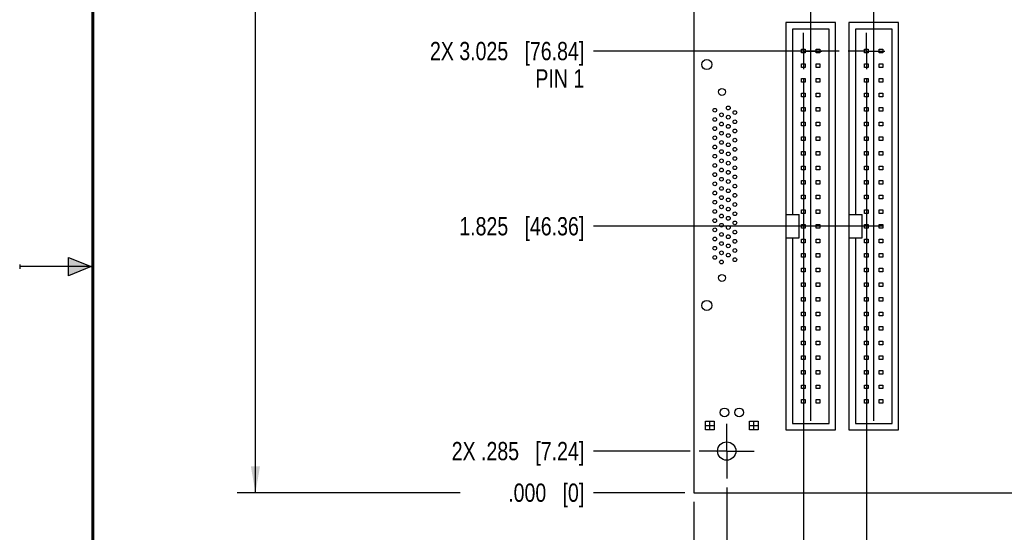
# Model space of a CAD drawing. Header units: inches. Extents: x 0 to 22, y 0 to 17.
# Tile 2 of 13: x 0 to 6.7, y 6.7 to 10.2. Entities that reach past the tile are written whole.
import ezdxf

# ---------------------------------------------------------------- set-up
doc = ezdxf.new("R2010")
doc.units = ezdxf.units.IN
doc.header["$LTSCALE"] = 1.21
doc.header["$MEASUREMENT"] = 0
doc.linetypes.add('CENTER', pattern=[0.6, 0.375, -0.075, 0.075, -0.075])
doc.layers.get('0').update_dxf_attribs({"linetype": 'CONTINUOUS'})
for name, color, linetype in [('02___PRT_ALL_AXES', 7, 'CONTINUOUS'), ('03___PRT_ALL_CURVES', 7, 'CONTINUOUS'), ('DEFAULT_1', 7, 'CENTER'), ('DIMENSIONS', 7, 'CONTINUOUS')]:
    doc.layers.add(name, color=color, linetype=linetype)
doc.styles.get("Standard").update_dxf_attribs({"font": 'txt', "width": 0.8})
doc.dimstyles.new('DIMSTYLE_1', dxfattribs={"dimtxt": 0.125, "dimasz": 0.18, "dimexe": 0.125, "dimexo": 0.0625, "dimgap": 0.0625, "dimtad": 0, "dimtih": 1, "dimtoh": 1, "dimdec": 3, "dimzin": 4, "dimdsep": 46, "dimtxsty": 'STANDARD', "dimblk": '_FILLED', "dimblk1": '_FILLED', "dimblk2": '_FILLED', "dimcen": 0.09, "dimadec": 0, "dimazin": 0, "dimtp": 0.001, "dimtm": 0.001, "dimtfac": 1, "dimtdec": 3, "dimtofl": 0, "dimtmove": 0, "dimatfit": 3, "dimldrblk": '_FILLED', "dimfxl": 1, "dimtolj": 1, "dimtzin": 4, "dimarcsym": 0})
doc.dimstyles.new('DIMSTYLE_2', dxfattribs={"dimtxt": 0.125, "dimasz": 0.18, "dimexe": 0.125, "dimexo": 0.0625, "dimgap": 0.03125, "dimtad": 0, "dimtih": 1, "dimtoh": 1, "dimdec": 3, "dimzin": 4, "dimdsep": 46, "dimtxsty": 'STANDARD', "dimblk": '_FILLED', "dimblk1": '_FILLED', "dimblk2": '_FILLED', "dimcen": 0.09, "dimadec": 0, "dimazin": 0, "dimtp": 0.001, "dimtm": 0.001, "dimtfac": 1, "dimtdec": 3, "dimtofl": 0, "dimtmove": 0, "dimatfit": 3, "dimldrblk": '_FILLED', "dimfxl": 1, "dimtolj": 1, "dimtzin": 4, "dimarcsym": 0})

# ---------------------------------------------------------------- blocks, each defined once
blk = doc.blocks.new('*D11')
at = {"layer": 'DIMENSIONS', "color": 2, "linetype": 'CONTINUOUS'}
blk.add_line((4.5882, 7.2366), (3.9257, 7.2366), dxfattribs=at)
at = {"layer": 'DIMENSIONS', "color": 2, "linetype": 'CONTINUOUS', "insert": (3.8632, 7.2991), "char_height": 0.125, "width": 1.425, "attachment_point": 3, "line_spacing_factor": 0.9}
blk.add_mtext('2X .285{\\Ftxt.shx;\\W1.000000;\\H0.125000; }[7.24]', dxfattribs=at)
blk = doc.blocks.new('_FILLED')
at = {"color": 0, "linetype": 'BYBLOCK'}
blk.add_solid([(0, 0), (-1, 0.174), (-1, -0.174)], dxfattribs=at)
blk = doc.blocks.new('*D12')
at = {"layer": 'DIMENSIONS', "color": 2, "linetype": 'CONTINUOUS'}
blk.add_line((4.5507, 6.9516), (3.9257, 6.9516), dxfattribs=at)
at = {"layer": 'DIMENSIONS', "color": 2, "linetype": 'CONTINUOUS', "insert": (3.8632, 7.0141), "char_height": 0.125, "width": 0.825, "attachment_point": 3, "line_spacing_factor": 0.9}
blk.add_mtext('.000{\\Ftxt.shx;\\W1.000000;\\H0.125000; }[0]', dxfattribs=at)
blk = doc.blocks.new('*D13')
at = {"layer": 'DIMENSIONS', "color": 2, "linetype": 'CONTINUOUS'}
blk.add_line((4.5882, 13.0666), (3.9257, 13.0666), dxfattribs=at)
at = {"layer": 'DIMENSIONS', "color": 2, "linetype": 'CONTINUOUS', "insert": (3.8632, 13.1291), "char_height": 0.125, "width": 1.725, "attachment_point": 3, "line_spacing_factor": 0.9}
blk.add_mtext('2X 6.115{\\Ftxt.shx;\\W1.000000;\\H0.125000; }[155.32]', dxfattribs=at)
blk = doc.blocks.new('*D14')
at = {"layer": 'DIMENSIONS', "color": 2, "linetype": 'CONTINUOUS'}
blk.add_line((4.5507, 13.3516), (3.9257, 13.3516), dxfattribs=at)
at = {"layer": 'DIMENSIONS', "color": 2, "linetype": 'CONTINUOUS', "insert": (3.8632, 13.4141), "char_height": 0.125, "width": 1.425, "attachment_point": 3, "line_spacing_factor": 0.9}
blk.add_mtext('6.400{\\Ftxt.shx;\\W1.000000;\\H0.125000; }[162.56]', dxfattribs=at)
blk = doc.blocks.new('*D15')
at = {"layer": 'DIMENSIONS', "color": 2, "linetype": 'CONTINUOUS'}
blk.add_line((5.1232, 12.4116), (3.9257, 12.4116), dxfattribs=at)
at = {"layer": 'DIMENSIONS', "color": 2, "linetype": 'CONTINUOUS', "insert": (3.8632, 12.4741), "char_height": 0.125, "width": 1.425, "attachment_point": 3, "line_spacing_factor": 0.9}
blk.add_mtext('5.460{\\Ftxt.shx;\\W1.000000;\\H0.125000; }[138.68]', dxfattribs=at)
blk = doc.blocks.new('*D16')
at = {"layer": 'DIMENSIONS', "color": 2, "linetype": 'CONTINUOUS'}
blk.add_line((5.4757, 11.2066), (3.9257, 11.2066), dxfattribs=at)
at = {"layer": 'DIMENSIONS', "color": 2, "linetype": 'CONTINUOUS', "insert": (3.8632, 11.2691), "char_height": 0.125, "width": 1.425, "attachment_point": 3, "line_spacing_factor": 0.9}
blk.add_mtext('4.255{\\Ftxt.shx;\\W1.000000;\\H0.125000; }[108.08]', dxfattribs=at)
blk = doc.blocks.new('*D17')
at = {"layer": 'DIMENSIONS', "color": 2, "linetype": 'CONTINUOUS'}
blk.add_line((5.9067, 11.2066), (3.9257, 11.2066), dxfattribs=at)
at = {"layer": 'DIMENSIONS', "color": 2, "linetype": 'CONTINUOUS', "insert": (3.8632, 11.2691), "char_height": 0.125, "width": 1.425, "attachment_point": 3, "line_spacing_factor": 0.9}
blk.add_mtext('4.255{\\Ftxt.shx;\\W1.000000;\\H0.125000; }[108.08]', dxfattribs=at)
blk = doc.blocks.new('*D18')
at = {"layer": 'DIMENSIONS', "color": 2, "linetype": 'CONTINUOUS'}
blk.add_line((5.9067, 8.7766), (3.9257, 8.7766), dxfattribs=at)
at = {"layer": 'DIMENSIONS', "color": 2, "linetype": 'CONTINUOUS', "insert": (3.8632, 8.8391), "char_height": 0.125, "width": 1.325, "attachment_point": 3, "line_spacing_factor": 0.9}
blk.add_mtext('1.825{\\Ftxt.shx;\\W1.000000;\\H0.125000; }[46.36]', dxfattribs=at)
blk = doc.blocks.new('*D19')
at = {"layer": 'DIMENSIONS', "color": 2, "linetype": 'CONTINUOUS'}
blk.add_line((5.4757, 8.7766), (3.9257, 8.7766), dxfattribs=at)
at = {"layer": 'DIMENSIONS', "color": 2, "linetype": 'CONTINUOUS', "insert": (3.8632, 8.8391), "char_height": 0.125, "width": 1.325, "attachment_point": 3, "line_spacing_factor": 0.9}
blk.add_mtext('1.825{\\Ftxt.shx;\\W1.000000;\\H0.125000; }[46.36]', dxfattribs=at)
blk = doc.blocks.new('*D20')
at = {"layer": 'DIMENSIONS', "color": 2, "linetype": 'CONTINUOUS'}
blk.add_line((5.6066, 12.0066), (3.9257, 12.0066), dxfattribs=at)
at = {"layer": 'DIMENSIONS', "color": 2, "linetype": 'CONTINUOUS', "insert": (3.8632, 12.0691), "char_height": 0.125, "width": 1.625, "attachment_point": 3, "line_spacing_factor": 0.9}
blk.add_mtext('2X 5.055{\\Ftxt.shx;\\W1.000000;\\H0.125000; }[128.4]\\PPIN 1', dxfattribs=at)
blk = doc.blocks.new('*D21')
at = {"layer": 'DIMENSIONS', "color": 2, "linetype": 'CONTINUOUS'}
blk.add_line((5.6066, 9.9766), (3.9257, 9.9766), dxfattribs=at)
at = {"layer": 'DIMENSIONS', "color": 2, "linetype": 'CONTINUOUS', "insert": (3.8632, 10.0391), "char_height": 0.125, "width": 1.625, "attachment_point": 3, "line_spacing_factor": 0.9}
blk.add_mtext('2X 3.025{\\Ftxt.shx;\\W1.000000;\\H0.125000; }[76.84]\\PPIN 1', dxfattribs=at)
blk = doc.blocks.new('*D25')
at = {"layer": 'DIMENSIONS', "color": 2, "linetype": 'CONTINUOUS'}
blk.add_line((4.8382, 6.9866), (4.8382, 6.2641), dxfattribs=at)
at = {"layer": 'DIMENSIONS', "color": 2, "linetype": 'CONTINUOUS', "insert": (4.7757, 6.2016), "char_height": 0.125, "width": 1.725, "attachment_point": 3, "rotation": 90, "line_spacing_factor": 0.9}
blk.add_mtext('2X 6.675{\\Ftxt.shx;\\W1.000000;\\H0.125000; }[169.55]', dxfattribs=at)
blk = doc.blocks.new('*D26')
at = {"layer": 'DIMENSIONS', "color": 2, "linetype": 'CONTINUOUS'}
blk.add_line((4.6132, 6.8891), (4.6132, 6.2641), dxfattribs=at)
at = {"layer": 'DIMENSIONS', "color": 2, "linetype": 'CONTINUOUS', "insert": (4.5507, 6.2016), "char_height": 0.125, "width": 1.425, "attachment_point": 3, "rotation": 90, "line_spacing_factor": 0.9}
blk.add_mtext('6.900{\\Ftxt.shx;\\W1.000000;\\H0.125000; }[175.26]', dxfattribs=at)
blk = doc.blocks.new('*D27')
at = {"layer": 'DIMENSIONS', "color": 2, "linetype": 'CONTINUOUS'}
blk.add_line((5.7942, 9.789), (5.7942, 6.2641), dxfattribs=at)
at = {"layer": 'DIMENSIONS', "color": 2, "linetype": 'CONTINUOUS', "insert": (5.7317, 6.2016), "char_height": 0.125, "width": 1.725, "attachment_point": 3, "rotation": 90, "line_spacing_factor": 0.9}
blk.add_mtext('2X 5.719{\\Ftxt.shx;\\W1.000000;\\H0.125000; }[145.26]\\PPIN 1', dxfattribs=at)
blk = doc.blocks.new('*D28')
at = {"layer": 'DIMENSIONS', "color": 2, "linetype": 'CONTINUOUS'}
blk.add_line((5.3632, 9.789), (5.3632, 6.2641), dxfattribs=at)
at = {"layer": 'DIMENSIONS', "color": 2, "linetype": 'CONTINUOUS', "insert": (5.3007, 6.2016), "char_height": 0.125, "width": 1.725, "attachment_point": 3, "rotation": 90, "line_spacing_factor": 0.9}
blk.add_mtext('2X 6.150{\\Ftxt.shx;\\W1.000000;\\H0.125000; }[156.21]\\PPIN 1', dxfattribs=at)
blk = doc.blocks.new('*D29')
at = {"layer": 'DIMENSIONS', "color": 2, "linetype": 'CONTINUOUS'}
blk.add_line((5.4132, 7.4441), (5.4132, 14.0391), dxfattribs=at)
at = {"layer": 'DIMENSIONS', "color": 2, "linetype": 'CONTINUOUS', "insert": (5.3507, 14.1016), "char_height": 0.125, "width": 1.725, "attachment_point": 1, "rotation": 90, "line_spacing_factor": 0.9}
blk.add_mtext('2X 6.100{\\Ftxt.shx;\\W1.000000;\\H0.125000; }[154.94]', dxfattribs=at)
blk = doc.blocks.new('*D30')
at = {"layer": 'DIMENSIONS', "color": 2, "linetype": 'CONTINUOUS'}
blk.add_line((5.8442, 7.4441), (5.8442, 14.0391), dxfattribs=at)
at = {"layer": 'DIMENSIONS', "color": 2, "linetype": 'CONTINUOUS', "insert": (5.7817, 14.1016), "char_height": 0.125, "width": 1.725, "attachment_point": 1, "rotation": 90, "line_spacing_factor": 0.9}
blk.add_mtext('2X 5.669{\\Ftxt.shx;\\W1.000000;\\H0.125000; }[143.99]', dxfattribs=at)
blk = doc.blocks.new('*D36')
at = {"layer": 'DIMENSIONS', "color": 2, "linetype": 'CONTINUOUS'}
for p, q in [((2.3632, 13.3516), (1.4882, 13.3516)), ((1.6132, 13.3516), (1.6132, 10.5264)), ((1.6132, 6.9516), (1.6132, 10.2764)), ((3.0131, 6.9516), (1.4882, 6.9516))]:
    blk.add_line(p, q, dxfattribs=at)
at = {"layer": 'DIMENSIONS', "color": 2, "linetype": 'CONTINUOUS', "xscale": 0.18, "yscale": 0.18, "zscale": 0.18}
for p, rotation in [((1.6132, 13.3516), 90), ((1.6132, 6.9516), 270)]:
    blk.add_blockref('_FILLED', p, dxfattribs=dict(at, rotation=rotation))
at = {"layer": 'DIMENSIONS', "color": 2, "linetype": 'CONTINUOUS', "insert": (1.6132, 10.4639), "char_height": 0.125, "width": 1.625, "attachment_point": 2, "line_spacing_factor": 0.9}
blk.add_mtext('(6.400{\\Ftxt.shx;\\W1.000000;\\H0.125000; }[162.56])', dxfattribs=at)

msp = doc.modelspace()

# ---------------------------------------------------------------- hatches: boundary and pattern name
at = {"linetype": 'CONTINUOUS'}
msp.add_hatch(color=2, dxfattribs=at).paths.add_polyline_path([(0.3337, 8.5625), (0.49, 8.5), (0.3337, 8.4375)])

# ---------------------------------------------------------------- linework, layer by layer
at = {"color": 7, "linetype": 'CONTINUOUS'}
for p, q in [((4.6132, 13.3516), (4.6132, 6.9516)), ((5.2432, 10.1716), (5.2432, 7.3816)), ((5.5832, 10.1716), (5.2432, 10.1716)), ((5.2882, 10.1266), (5.2882, 8.8566)), ((5.5382, 10.1266), (5.2882, 10.1266)), ((5.5382, 7.4266), (5.5382, 10.1266)), ((5.5832, 7.3816), (5.5832, 10.1716)), ((5.6742, 10.1716), (5.6742, 7.3816)), ((6.0142, 10.1716), (5.6742, 10.1716)), ((5.7192, 10.1266), (5.7192, 8.8566)), ((5.9692, 10.1266), (5.7192, 10.1266)), ((5.9692, 7.4266), (5.9692, 10.1266)), ((6.0142, 7.3816), (6.0142, 10.1716)), ((5.3507, 9.9641), (5.3507, 9.9891)), ((5.3507, 9.9891), (5.3757, 9.9891)), ((5.3757, 9.9891), (5.3757, 9.9641)), ((5.4507, 9.9641), (5.4507, 9.9891)), ((5.4507, 9.9891), (5.4757, 9.9891)), ((5.4757, 9.9891), (5.4757, 9.9641)), ((5.7817, 9.9641), (5.7817, 9.9891)), ((5.7817, 9.9891), (5.8067, 9.9891)), ((5.8067, 9.9891), (5.8067, 9.9641)), ((5.8817, 9.9641), (5.8817, 9.9891)), ((5.8817, 9.9891), (5.9067, 9.9891)), ((5.9067, 9.9891), (5.9067, 9.9641)), ((5.3757, 9.9641), (5.3507, 9.9641)), ((5.4757, 9.9641), (5.4507, 9.9641)), ((5.8067, 9.9641), (5.7817, 9.9641)), ((5.9067, 9.9641), (5.8817, 9.9641)), ((5.3507, 9.8641), (5.3507, 9.8891)), ((5.3507, 9.8891), (5.3757, 9.8891)), ((5.3757, 9.8641), (5.3507, 9.8641)), ((5.3757, 9.8891), (5.3757, 9.8641)), ((5.4507, 9.8641), (5.4507, 9.8891)), ((5.4507, 9.8891), (5.4757, 9.8891)), ((5.4757, 9.8641), (5.4507, 9.8641)), ((5.4757, 9.8891), (5.4757, 9.8641)), ((5.7817, 9.8641), (5.7817, 9.8891)), ((5.7817, 9.8891), (5.8067, 9.8891)), ((5.8067, 9.8641), (5.7817, 9.8641)), ((5.8067, 9.8891), (5.8067, 9.8641)), ((5.8817, 9.8641), (5.8817, 9.8891)), ((5.8817, 9.8891), (5.9067, 9.8891)), ((5.9067, 9.8641), (5.8817, 9.8641)), ((5.9067, 9.8891), (5.9067, 9.8641)), ((5.3507, 9.7641), (5.3507, 9.7891)), ((5.3507, 9.7891), (5.3757, 9.7891)), ((5.3757, 9.7891), (5.3757, 9.7641)), ((5.4507, 9.7641), (5.4507, 9.7891)), ((5.4507, 9.7891), (5.4757, 9.7891)), ((5.4757, 9.7891), (5.4757, 9.7641)), ((5.7817, 9.7641), (5.7817, 9.7891)), ((5.7817, 9.7891), (5.8067, 9.7891)), ((5.8067, 9.7891), (5.8067, 9.7641)), ((5.8817, 9.7641), (5.8817, 9.7891)), ((5.8817, 9.7891), (5.9067, 9.7891)), ((5.9067, 9.7891), (5.9067, 9.7641)), ((5.3757, 9.7641), (5.3507, 9.7641)), ((5.4757, 9.7641), (5.4507, 9.7641)), ((5.8067, 9.7641), (5.7817, 9.7641)), ((5.9067, 9.7641), (5.8817, 9.7641)), ((5.3507, 9.6641), (5.3507, 9.6891)), ((5.3507, 9.6891), (5.3757, 9.6891)), ((5.3757, 9.6641), (5.3507, 9.6641)), ((5.3757, 9.6891), (5.3757, 9.6641)), ((5.4507, 9.6641), (5.4507, 9.6891)), ((5.4507, 9.6891), (5.4757, 9.6891)), ((5.4757, 9.6641), (5.4507, 9.6641)), ((5.4757, 9.6891), (5.4757, 9.6641)), ((5.7817, 9.6641), (5.7817, 9.6891)), ((5.7817, 9.6891), (5.8067, 9.6891)), ((5.8067, 9.6641), (5.7817, 9.6641)), ((5.8067, 9.6891), (5.8067, 9.6641)), ((5.8817, 9.6641), (5.8817, 9.6891)), ((5.8817, 9.6891), (5.9067, 9.6891)), ((5.9067, 9.6641), (5.8817, 9.6641)), ((5.9067, 9.6891), (5.9067, 9.6641)), ((5.3507, 9.5641), (5.3507, 9.5891)), ((5.3507, 9.5891), (5.3757, 9.5891)), ((5.3757, 9.5891), (5.3757, 9.5641)), ((5.4507, 9.5641), (5.4507, 9.5891)), ((5.4507, 9.5891), (5.4757, 9.5891)), ((5.4757, 9.5891), (5.4757, 9.5641)), ((5.7817, 9.5641), (5.7817, 9.5891)), ((5.7817, 9.5891), (5.8067, 9.5891)), ((5.8067, 9.5891), (5.8067, 9.5641)), ((5.8817, 9.5641), (5.8817, 9.5891)), ((5.8817, 9.5891), (5.9067, 9.5891)), ((5.9067, 9.5891), (5.9067, 9.5641)), ((5.3757, 9.5641), (5.3507, 9.5641)), ((5.4757, 9.5641), (5.4507, 9.5641)), ((5.8067, 9.5641), (5.7817, 9.5641)), ((5.9067, 9.5641), (5.8817, 9.5641)), ((5.3507, 9.4641), (5.3507, 9.4891)), ((5.3507, 9.4891), (5.3757, 9.4891)), ((5.3757, 9.4641), (5.3507, 9.4641)), ((5.3757, 9.4891), (5.3757, 9.4641)), ((5.4507, 9.4641), (5.4507, 9.4891)), ((5.4507, 9.4891), (5.4757, 9.4891)), ((5.4757, 9.4641), (5.4507, 9.4641)), ((5.4757, 9.4891), (5.4757, 9.4641)), ((5.7817, 9.4641), (5.7817, 9.4891)), ((5.7817, 9.4891), (5.8067, 9.4891)), ((5.8067, 9.4641), (5.7817, 9.4641)), ((5.8067, 9.4891), (5.8067, 9.4641)), ((5.8817, 9.4641), (5.8817, 9.4891)), ((5.8817, 9.4891), (5.9067, 9.4891)), ((5.9067, 9.4641), (5.8817, 9.4641)), ((5.9067, 9.4891), (5.9067, 9.4641)), ((5.3507, 9.3641), (5.3507, 9.3891)), ((5.3507, 9.3891), (5.3757, 9.3891)), ((5.3757, 9.3891), (5.3757, 9.3641)), ((5.4507, 9.3641), (5.4507, 9.3891)), ((5.4507, 9.3891), (5.4757, 9.3891)), ((5.4757, 9.3891), (5.4757, 9.3641)), ((5.7817, 9.3641), (5.7817, 9.3891)), ((5.7817, 9.3891), (5.8067, 9.3891)), ((5.8067, 9.3891), (5.8067, 9.3641)), ((5.8817, 9.3641), (5.8817, 9.3891)), ((5.8817, 9.3891), (5.9067, 9.3891)), ((5.9067, 9.3891), (5.9067, 9.3641)), ((5.3757, 9.3641), (5.3507, 9.3641)), ((5.4757, 9.3641), (5.4507, 9.3641)), ((5.8067, 9.3641), (5.7817, 9.3641)), ((5.9067, 9.3641), (5.8817, 9.3641)), ((5.3507, 9.2641), (5.3507, 9.2891)), ((5.3507, 9.2891), (5.3757, 9.2891)), ((5.3757, 9.2641), (5.3507, 9.2641)), ((5.3757, 9.2891), (5.3757, 9.2641)), ((5.4507, 9.2641), (5.4507, 9.2891)), ((5.4507, 9.2891), (5.4757, 9.2891)), ((5.4757, 9.2641), (5.4507, 9.2641)), ((5.4757, 9.2891), (5.4757, 9.2641)), ((5.7817, 9.2641), (5.7817, 9.2891)), ((5.7817, 9.2891), (5.8067, 9.2891)), ((5.8067, 9.2641), (5.7817, 9.2641)), ((5.8067, 9.2891), (5.8067, 9.2641)), ((5.8817, 9.2641), (5.8817, 9.2891)), ((5.8817, 9.2891), (5.9067, 9.2891)), ((5.9067, 9.2641), (5.8817, 9.2641)), ((5.9067, 9.2891), (5.9067, 9.2641)), ((5.3507, 9.1641), (5.3507, 9.1891)), ((5.3507, 9.1891), (5.3757, 9.1891)), ((5.3757, 9.1641), (5.3507, 9.1641)), ((5.3757, 9.1891), (5.3757, 9.1641)), ((5.4507, 9.1641), (5.4507, 9.1891)), ((5.4507, 9.1891), (5.4757, 9.1891)), ((5.4757, 9.1641), (5.4507, 9.1641)), ((5.4757, 9.1891), (5.4757, 9.1641)), ((5.7817, 9.1641), (5.7817, 9.1891)), ((5.7817, 9.1891), (5.8067, 9.1891)), ((5.8067, 9.1641), (5.7817, 9.1641)), ((5.8067, 9.1891), (5.8067, 9.1641)), ((5.8817, 9.1641), (5.8817, 9.1891)), ((5.8817, 9.1891), (5.9067, 9.1891)), ((5.9067, 9.1641), (5.8817, 9.1641)), ((5.9067, 9.1891), (5.9067, 9.1641)), ((5.3507, 9.0641), (5.3507, 9.0891)), ((5.3507, 9.0891), (5.3757, 9.0891)), ((5.3757, 9.0641), (5.3507, 9.0641)), ((5.3757, 9.0891), (5.3757, 9.0641)), ((5.4507, 9.0641), (5.4507, 9.0891)), ((5.4507, 9.0891), (5.4757, 9.0891)), ((5.4757, 9.0641), (5.4507, 9.0641)), ((5.4757, 9.0891), (5.4757, 9.0641)), ((5.7817, 9.0641), (5.7817, 9.0891)), ((5.7817, 9.0891), (5.8067, 9.0891)), ((5.8067, 9.0641), (5.7817, 9.0641)), ((5.8067, 9.0891), (5.8067, 9.0641)), ((5.8817, 9.0641), (5.8817, 9.0891)), ((5.8817, 9.0891), (5.9067, 9.0891)), ((5.9067, 9.0641), (5.8817, 9.0641)), ((5.9067, 9.0891), (5.9067, 9.0641)), ((5.3507, 8.9641), (5.3507, 8.9891)), ((5.3507, 8.9891), (5.3757, 8.9891)), ((5.3757, 8.9641), (5.3507, 8.9641)), ((5.3757, 8.9891), (5.3757, 8.9641)), ((5.4507, 8.9641), (5.4507, 8.9891)), ((5.4507, 8.9891), (5.4757, 8.9891)), ((5.4757, 8.9641), (5.4507, 8.9641)), ((5.4757, 8.9891), (5.4757, 8.9641)), ((5.7817, 8.9641), (5.7817, 8.9891)), ((5.7817, 8.9891), (5.8067, 8.9891)), ((5.8067, 8.9641), (5.7817, 8.9641)), ((5.8067, 8.9891), (5.8067, 8.9641)), ((5.8817, 8.9641), (5.8817, 8.9891)), ((5.8817, 8.9891), (5.9067, 8.9891)), ((5.9067, 8.9641), (5.8817, 8.9641)), ((5.9067, 8.9891), (5.9067, 8.9641)), ((5.2432, 8.8566), (5.3332, 8.8566)), ((5.3332, 8.6966), (5.3332, 8.8566)), ((5.3507, 8.8641), (5.3507, 8.8891)), ((5.3507, 8.8891), (5.3757, 8.8891)), ((5.3757, 8.8641), (5.3507, 8.8641)), ((5.3757, 8.8891), (5.3757, 8.8641)), ((5.4507, 8.8641), (5.4507, 8.8891)), ((5.4507, 8.8891), (5.4757, 8.8891)), ((5.4757, 8.8641), (5.4507, 8.8641)), ((5.4757, 8.8891), (5.4757, 8.8641)), ((5.6742, 8.8566), (5.7642, 8.8566)), ((5.7642, 8.6966), (5.7642, 8.8566)), ((5.7817, 8.8641), (5.7817, 8.8891)), ((5.7817, 8.8891), (5.8067, 8.8891)), ((5.8067, 8.8641), (5.7817, 8.8641)), ((5.8067, 8.8891), (5.8067, 8.8641)), ((5.8817, 8.8641), (5.8817, 8.8891)), ((5.8817, 8.8891), (5.9067, 8.8891)), ((5.9067, 8.8641), (5.8817, 8.8641)), ((5.9067, 8.8891), (5.9067, 8.8641)), ((5.3507, 8.7641), (5.3507, 8.7891)), ((5.3507, 8.7891), (5.3757, 8.7891)), ((5.3757, 8.7641), (5.3507, 8.7641)), ((5.3757, 8.7891), (5.3757, 8.7641)), ((5.4507, 8.7641), (5.4507, 8.7891)), ((5.4507, 8.7891), (5.4757, 8.7891)), ((5.4757, 8.7641), (5.4507, 8.7641)), ((5.4757, 8.7891), (5.4757, 8.7641)), ((5.7817, 8.7641), (5.7817, 8.7891)), ((5.7817, 8.7891), (5.8067, 8.7891)), ((5.8067, 8.7641), (5.7817, 8.7641)), ((5.8067, 8.7891), (5.8067, 8.7641)), ((5.8817, 8.7641), (5.8817, 8.7891)), ((5.8817, 8.7891), (5.9067, 8.7891)), ((5.9067, 8.7641), (5.8817, 8.7641)), ((5.9067, 8.7891), (5.9067, 8.7641)), ((5.2432, 8.6966), (5.3332, 8.6966)), ((5.2882, 8.6966), (5.2882, 7.4266)), ((5.6742, 8.6966), (5.7642, 8.6966)), ((5.7192, 8.6966), (5.7192, 7.4266)), ((5.3507, 8.6641), (5.3507, 8.6891)), ((5.3507, 8.6891), (5.3757, 8.6891)), ((5.3757, 8.6641), (5.3507, 8.6641)), ((5.3757, 8.6891), (5.3757, 8.6641)), ((5.4507, 8.6641), (5.4507, 8.6891)), ((5.4507, 8.6891), (5.4757, 8.6891)), ((5.4757, 8.6641), (5.4507, 8.6641)), ((5.4757, 8.6891), (5.4757, 8.6641)), ((5.7817, 8.6641), (5.7817, 8.6891)), ((5.7817, 8.6891), (5.8067, 8.6891)), ((5.8067, 8.6641), (5.7817, 8.6641)), ((5.8067, 8.6891), (5.8067, 8.6641)), ((5.8817, 8.6641), (5.8817, 8.6891)), ((5.8817, 8.6891), (5.9067, 8.6891)), ((5.9067, 8.6641), (5.8817, 8.6641)), ((5.9067, 8.6891), (5.9067, 8.6641)), ((5.3507, 8.5641), (5.3507, 8.5891)), ((5.3507, 8.5891), (5.3757, 8.5891)), ((5.3757, 8.5641), (5.3507, 8.5641)), ((5.3757, 8.5891), (5.3757, 8.5641)), ((5.4507, 8.5641), (5.4507, 8.5891)), ((5.4507, 8.5891), (5.4757, 8.5891)), ((5.4757, 8.5641), (5.4507, 8.5641)), ((5.4757, 8.5891), (5.4757, 8.5641)), ((5.7817, 8.5641), (5.7817, 8.5891)), ((5.7817, 8.5891), (5.8067, 8.5891)), ((5.8067, 8.5641), (5.7817, 8.5641)), ((5.8067, 8.5891), (5.8067, 8.5641)), ((5.8817, 8.5641), (5.8817, 8.5891)), ((5.8817, 8.5891), (5.9067, 8.5891)), ((5.9067, 8.5641), (5.8817, 8.5641)), ((5.9067, 8.5891), (5.9067, 8.5641)), ((5.3507, 8.4641), (5.3507, 8.4891)), ((5.3507, 8.4891), (5.3757, 8.4891)), ((5.3757, 8.4641), (5.3507, 8.4641)), ((5.3757, 8.4891), (5.3757, 8.4641)), ((5.4507, 8.4641), (5.4507, 8.4891)), ((5.4507, 8.4891), (5.4757, 8.4891)), ((5.4757, 8.4641), (5.4507, 8.4641)), ((5.4757, 8.4891), (5.4757, 8.4641)), ((5.7817, 8.4641), (5.7817, 8.4891)), ((5.7817, 8.4891), (5.8067, 8.4891)), ((5.8067, 8.4641), (5.7817, 8.4641)), ((5.8067, 8.4891), (5.8067, 8.4641)), ((5.8817, 8.4641), (5.8817, 8.4891)), ((5.8817, 8.4891), (5.9067, 8.4891)), ((5.9067, 8.4641), (5.8817, 8.4641)), ((5.9067, 8.4891), (5.9067, 8.4641)), ((5.3507, 8.3641), (5.3507, 8.3891)), ((5.3507, 8.3891), (5.3757, 8.3891)), ((5.3757, 8.3641), (5.3507, 8.3641)), ((5.3757, 8.3891), (5.3757, 8.3641)), ((5.4507, 8.3641), (5.4507, 8.3891)), ((5.4507, 8.3891), (5.4757, 8.3891)), ((5.4757, 8.3641), (5.4507, 8.3641)), ((5.4757, 8.3891), (5.4757, 8.3641)), ((5.7817, 8.3641), (5.7817, 8.3891)), ((5.7817, 8.3891), (5.8067, 8.3891)), ((5.8067, 8.3641), (5.7817, 8.3641)), ((5.8067, 8.3891), (5.8067, 8.3641)), ((5.8817, 8.3641), (5.8817, 8.3891)), ((5.8817, 8.3891), (5.9067, 8.3891)), ((5.9067, 8.3641), (5.8817, 8.3641)), ((5.9067, 8.3891), (5.9067, 8.3641)), ((5.3507, 8.2641), (5.3507, 8.2891)), ((5.3507, 8.2891), (5.3757, 8.2891)), ((5.3757, 8.2891), (5.3757, 8.2641)), ((5.4507, 8.2641), (5.4507, 8.2891)), ((5.4507, 8.2891), (5.4757, 8.2891)), ((5.4757, 8.2891), (5.4757, 8.2641)), ((5.7817, 8.2641), (5.7817, 8.2891)), ((5.7817, 8.2891), (5.8067, 8.2891)), ((5.8067, 8.2891), (5.8067, 8.2641)), ((5.8817, 8.2641), (5.8817, 8.2891)), ((5.8817, 8.2891), (5.9067, 8.2891)), ((5.9067, 8.2891), (5.9067, 8.2641)), ((5.3757, 8.2641), (5.3507, 8.2641)), ((5.4757, 8.2641), (5.4507, 8.2641)), ((5.8067, 8.2641), (5.7817, 8.2641)), ((5.9067, 8.2641), (5.8817, 8.2641)), ((5.3507, 8.1641), (5.3507, 8.1891)), ((5.3507, 8.1891), (5.3757, 8.1891)), ((5.3757, 8.1641), (5.3507, 8.1641)), ((5.3757, 8.1891), (5.3757, 8.1641)), ((5.4507, 8.1641), (5.4507, 8.1891)), ((5.4507, 8.1891), (5.4757, 8.1891)), ((5.4757, 8.1641), (5.4507, 8.1641)), ((5.4757, 8.1891), (5.4757, 8.1641)), ((5.7817, 8.1641), (5.7817, 8.1891)), ((5.7817, 8.1891), (5.8067, 8.1891)), ((5.8067, 8.1641), (5.7817, 8.1641)), ((5.8067, 8.1891), (5.8067, 8.1641)), ((5.8817, 8.1641), (5.8817, 8.1891)), ((5.8817, 8.1891), (5.9067, 8.1891)), ((5.9067, 8.1641), (5.8817, 8.1641)), ((5.9067, 8.1891), (5.9067, 8.1641)), ((5.3507, 8.0641), (5.3507, 8.0891)), ((5.3507, 8.0891), (5.3757, 8.0891)), ((5.3757, 8.0891), (5.3757, 8.0641)), ((5.4507, 8.0641), (5.4507, 8.0891)), ((5.4507, 8.0891), (5.4757, 8.0891)), ((5.4757, 8.0891), (5.4757, 8.0641)), ((5.7817, 8.0641), (5.7817, 8.0891)), ((5.7817, 8.0891), (5.8067, 8.0891)), ((5.8067, 8.0891), (5.8067, 8.0641)), ((5.8817, 8.0641), (5.8817, 8.0891)), ((5.8817, 8.0891), (5.9067, 8.0891)), ((5.9067, 8.0891), (5.9067, 8.0641)), ((5.3757, 8.0641), (5.3507, 8.0641)), ((5.4757, 8.0641), (5.4507, 8.0641)), ((5.8067, 8.0641), (5.7817, 8.0641)), ((5.9067, 8.0641), (5.8817, 8.0641)), ((5.3507, 7.9641), (5.3507, 7.9891)), ((5.3507, 7.9891), (5.3757, 7.9891)), ((5.3757, 7.9641), (5.3507, 7.9641)), ((5.3757, 7.9891), (5.3757, 7.9641)), ((5.4507, 7.9641), (5.4507, 7.9891)), ((5.4507, 7.9891), (5.4757, 7.9891)), ((5.4757, 7.9641), (5.4507, 7.9641)), ((5.4757, 7.9891), (5.4757, 7.9641)), ((5.7817, 7.9641), (5.7817, 7.9891)), ((5.7817, 7.9891), (5.8067, 7.9891)), ((5.8067, 7.9641), (5.7817, 7.9641)), ((5.8067, 7.9891), (5.8067, 7.9641)), ((5.8817, 7.9641), (5.8817, 7.9891)), ((5.8817, 7.9891), (5.9067, 7.9891)), ((5.9067, 7.9641), (5.8817, 7.9641)), ((5.9067, 7.9891), (5.9067, 7.9641)), ((5.3507, 7.8641), (5.3507, 7.8891)), ((5.3507, 7.8891), (5.3757, 7.8891)), ((5.3757, 7.8891), (5.3757, 7.8641)), ((5.4507, 7.8641), (5.4507, 7.8891)), ((5.4507, 7.8891), (5.4757, 7.8891)), ((5.4757, 7.8891), (5.4757, 7.8641)), ((5.7817, 7.8641), (5.7817, 7.8891)), ((5.7817, 7.8891), (5.8067, 7.8891)), ((5.8067, 7.8891), (5.8067, 7.8641)), ((5.8817, 7.8641), (5.8817, 7.8891)), ((5.8817, 7.8891), (5.9067, 7.8891)), ((5.9067, 7.8891), (5.9067, 7.8641)), ((5.3757, 7.8641), (5.3507, 7.8641)), ((5.4757, 7.8641), (5.4507, 7.8641)), ((5.8067, 7.8641), (5.7817, 7.8641)), ((5.9067, 7.8641), (5.8817, 7.8641)), ((5.3507, 7.7641), (5.3507, 7.7891)), ((5.3507, 7.7891), (5.3757, 7.7891)), ((5.3757, 7.7641), (5.3507, 7.7641)), ((5.3757, 7.7891), (5.3757, 7.7641)), ((5.4507, 7.7641), (5.4507, 7.7891)), ((5.4507, 7.7891), (5.4757, 7.7891)), ((5.4757, 7.7641), (5.4507, 7.7641)), ((5.4757, 7.7891), (5.4757, 7.7641)), ((5.7817, 7.7641), (5.7817, 7.7891)), ((5.7817, 7.7891), (5.8067, 7.7891)), ((5.8067, 7.7641), (5.7817, 7.7641)), ((5.8067, 7.7891), (5.8067, 7.7641)), ((5.8817, 7.7641), (5.8817, 7.7891)), ((5.8817, 7.7891), (5.9067, 7.7891)), ((5.9067, 7.7641), (5.8817, 7.7641)), ((5.9067, 7.7891), (5.9067, 7.7641)), ((5.3507, 7.6641), (5.3507, 7.6891)), ((5.3507, 7.6891), (5.3757, 7.6891)), ((5.3757, 7.6891), (5.3757, 7.6641)), ((5.4507, 7.6641), (5.4507, 7.6891)), ((5.4507, 7.6891), (5.4757, 7.6891)), ((5.4757, 7.6891), (5.4757, 7.6641)), ((5.7817, 7.6641), (5.7817, 7.6891)), ((5.7817, 7.6891), (5.8067, 7.6891)), ((5.8067, 7.6891), (5.8067, 7.6641)), ((5.8817, 7.6641), (5.8817, 7.6891)), ((5.8817, 7.6891), (5.9067, 7.6891)), ((5.9067, 7.6891), (5.9067, 7.6641)), ((5.3757, 7.6641), (5.3507, 7.6641)), ((5.4757, 7.6641), (5.4507, 7.6641)), ((5.8067, 7.6641), (5.7817, 7.6641)), ((5.9067, 7.6641), (5.8817, 7.6641)), ((5.3507, 7.5641), (5.3507, 7.5891)), ((5.3507, 7.5891), (5.3757, 7.5891)), ((5.3757, 7.5641), (5.3507, 7.5641)), ((5.3757, 7.5891), (5.3757, 7.5641)), ((5.4507, 7.5641), (5.4507, 7.5891)), ((5.4507, 7.5891), (5.4757, 7.5891)), ((5.4757, 7.5641), (5.4507, 7.5641)), ((5.4757, 7.5891), (5.4757, 7.5641)), ((5.7817, 7.5891), (5.8067, 7.5891)), ((5.7817, 7.5641), (5.7817, 7.5891)), ((5.8067, 7.5641), (5.7817, 7.5641)), ((5.8067, 7.5891), (5.8067, 7.5641)), ((5.8817, 7.5891), (5.9067, 7.5891)), ((5.8817, 7.5641), (5.8817, 7.5891)), ((5.9067, 7.5641), (5.8817, 7.5641)), ((5.9067, 7.5891), (5.9067, 7.5641)), ((5.2882, 7.4266), (5.5382, 7.4266)), ((5.7192, 7.4266), (5.9692, 7.4266)), ((5.2432, 7.3816), (5.5832, 7.3816)), ((5.6742, 7.3816), (6.0142, 7.3816)), ((4.6132, 6.9516), (11.5132, 6.9516))]:
    msp.add_line(p, q, dxfattribs=at)
at = {"color": 2, "linetype": 'CONTINUOUS'}
for p, q in [((0.3337, 8.4375), (0.3337, 8.5625)), ((0.3337, 8.5625), (0.49, 8.5)), ((0, 8.515), (0, 8.485)), ((0.49, 8.5), (0, 8.5)), ((0.49, 8.5), (0.3337, 8.4375))]:
    msp.add_line(p, q, dxfattribs=at)
at = {"color": 7, "linetype": 'CONTINUOUS', "const_width": 0.02}
msp.add_lwpolyline([(0.5, 16.5), (0.5, 0.5)], dxfattribs=at)
at = {"layer": '02___PRT_ALL_AXES', "color": 7, "linetype": 'CENTER'}
for q in [(4.8382, 7.4241), (4.6507, 7.2366), (4.8382, 7.0491), (5.0257, 7.2366)]:
    msp.add_line((4.8382, 7.2366), q, dxfattribs=at)
at = {"layer": '02___PRT_ALL_AXES', "color": 7, "linetype": 'CONTINUOUS'}
for centre, radius in [((4.7022, 9.8841), 0.0344), ((4.8058, 9.6963), 0.0236), ((4.7565, 9.5711), 0.0128), ((4.8491, 9.5868), 0.0128), ((4.8943, 9.5553), 0.0128), ((4.7565, 9.5081), 0.0128), ((4.8018, 9.5396), 0.0128), ((4.8491, 9.5238), 0.0128), ((4.8943, 9.4923), 0.0128), ((4.7565, 9.4451), 0.0128), ((4.8018, 9.4766), 0.0128), ((4.8491, 9.4608), 0.0128), ((4.8943, 9.4293), 0.0128), ((4.7565, 9.3821), 0.0128), ((4.8018, 9.4136), 0.0128), ((4.8491, 9.3978), 0.0128), ((4.8943, 9.3663), 0.0128), ((4.7565, 9.3191), 0.0128), ((4.8018, 9.3506), 0.0128), ((4.8018, 9.2876), 0.0128), ((4.8491, 9.3349), 0.0128), ((4.8943, 9.3034), 0.0128), ((4.7565, 9.2561), 0.0128), ((4.8018, 9.2246), 0.0128), ((4.8491, 9.2719), 0.0128), ((4.8943, 9.2404), 0.0128), ((4.7565, 9.1931), 0.0128), ((4.8018, 9.1616), 0.0128), ((4.8491, 9.2089), 0.0128), ((4.8943, 9.1774), 0.0128), ((4.7565, 9.1301), 0.0128), ((4.8018, 9.0986), 0.0128), ((4.8491, 9.1459), 0.0128), ((4.8943, 9.1144), 0.0128), ((4.7565, 9.0671), 0.0128), ((4.8018, 9.0356), 0.0128), ((4.8491, 9.0829), 0.0128), ((4.8491, 9.0199), 0.0128), ((4.8943, 9.0514), 0.0128), ((4.7565, 9.0041), 0.0128), ((4.8018, 8.9726), 0.0128), ((4.8491, 8.9569), 0.0128), ((4.8943, 8.9884), 0.0128), ((4.7565, 8.9411), 0.0128), ((4.8018, 8.9097), 0.0128), ((4.8491, 8.8939), 0.0128), ((4.8943, 8.9254), 0.0128), ((4.7565, 8.8782), 0.0128), ((4.7565, 8.8152), 0.0128), ((4.8018, 8.8467), 0.0128), ((4.8491, 8.8309), 0.0128), ((4.8943, 8.8624), 0.0128), ((4.7565, 8.7522), 0.0128), ((4.8018, 8.7837), 0.0128), ((4.8491, 8.7679), 0.0128), ((4.8943, 8.7994), 0.0128), ((4.7565, 8.6892), 0.0128), ((4.8018, 8.7207), 0.0128), ((4.8491, 8.7049), 0.0128), ((4.8943, 8.7364), 0.0128), ((4.7565, 8.6262), 0.0128), ((4.8018, 8.6577), 0.0128), ((4.8491, 8.6419), 0.0128), ((4.8943, 8.6734), 0.0128), ((4.7565, 8.5632), 0.0128), ((4.8018, 8.5947), 0.0128), ((4.8491, 8.5789), 0.0128), ((4.8943, 8.6104), 0.0128), ((4.8943, 8.5474), 0.0128), ((4.8018, 8.5317), 0.0128), ((4.8058, 8.4226), 0.0236), ((4.7022, 8.2345), 0.0344), ((4.8232, 7.5016), 0.03), ((4.9232, 7.5016), 0.03), ((4.8382, 7.2366), 0.0625)]:
    msp.add_circle(centre, radius, dxfattribs=at)
at = {"layer": '03___PRT_ALL_CURVES', "color": 4, "linetype": 'CONTINUOUS'}
for p, q in [((4.6932, 7.3816), (4.6932, 7.4416)), ((4.6932, 7.4416), (4.7532, 7.4416)), ((4.6932, 7.4116), (4.7532, 7.4116)), ((4.7232, 7.3816), (4.7232, 7.4416)), ((4.7532, 7.4416), (4.7532, 7.3816)), ((4.9932, 7.3816), (4.9932, 7.4416)), ((4.9932, 7.4416), (5.0532, 7.4416)), ((4.9932, 7.4116), (5.0532, 7.4116)), ((5.0232, 7.3816), (5.0232, 7.4416)), ((5.0532, 7.4416), (5.0532, 7.3816)), ((4.7532, 7.3816), (4.6932, 7.3816)), ((5.0532, 7.3816), (4.9932, 7.3816))]:
    msp.add_line(p, q, dxfattribs=at)
at = {"layer": 'DEFAULT_1', "color": 7, "linetype": 'CENTER'}
for p, q in [((5.3632, 9.9766), (5.3632, 10.1017)), ((5.7942, 9.9766), (5.7942, 10.1017)), ((5.3632, 9.9766), (5.2381, 9.9766)), ((5.3632, 9.9766), (5.3632, 9.8515)), ((5.3632, 9.9766), (5.4883, 9.9766)), ((5.7942, 9.9766), (5.6691, 9.9766)), ((5.7942, 9.9766), (5.7942, 9.8515)), ((5.7942, 9.9766), (5.9193, 9.9766))]:
    msp.add_line(p, q, dxfattribs=at)

# ---------------------------------------------------------------- dimensions: what is measured, and where the dimension line sits
at = {"layer": 'DIMENSIONS', "color": 2, "linetype": 'CONTINUOUS'}
for feature_location, offset, dtype, origin, text, picture, middle in [((5.4132, 7.4441), (0, 6.595), 1, (11.5132, 7.3816), '2X <>', '*D29', (5.4132, 14.9641)), ((5.8442, 7.4441), (0, 6.595), 1, (11.5132, 7.3816), '2X <>', '*D30', (5.8442, 14.9641)), ((4.5882, 13.0666), (-0.6625, 0), 0, (4.6507, 6.9516), '2X <>', '*D13', (3.0007, 13.0666)), ((5.6066, 12.0066), (-1.6809, 0), 0, (5.6691, 6.9516), '2X <>\\PPIN 1', '*D20', (3.0507, 11.8972)), ((5.6066, 9.9766), (-1.6809, 0), 0, (5.6691, 6.9516), '2X <>\\PPIN 1', '*D21', (3.0507, 9.8672)), ((5.3632, 9.789), (0, -3.5249), 1, (11.5132, 9.8515), '2X <>\\PPIN 1', '*D28', (5.4726, 5.3391)), ((5.7942, 9.789), (0, -3.5249), 1, (11.5132, 9.8515), '2X <>\\PPIN 1', '*D27', (5.9036, 5.3391)), ((4.5882, 7.2366), (-0.6625, 0), 0, (4.6132, 6.9516), '2X <>', '*D11', (3.1507, 7.2366)), ((4.8382, 6.9866), (0, -0.7225), 1, (11.5132, 7.0491), '2X <>', '*D25', (4.8382, 5.3391))]:
    dim = msp.add_ordinate_dim(feature_location=feature_location, offset=offset, dtype=dtype, origin=origin, text=text, dimstyle='DIMSTYLE_2', dxfattribs=at)
    dim.commit()
    dim.dimension.update_dxf_attribs({"geometry": picture, "text_midpoint": middle})
for feature_location, offset, dtype, origin, picture, middle in [((4.5507, 13.3516), (-0.625, 0), 0, (4.6132, 6.9516), '*D14', (3.1507, 13.3516)), ((5.1232, 12.4116), (-1.1975, 0), 0, (5.1857, 6.9516), '*D15', (3.1507, 12.4116)), ((5.4757, 11.2066), (-1.55, 0), 0, (5.5382, 6.9516), '*D16', (3.1507, 11.2066)), ((5.9067, 11.2066), (-1.981, 0), 0, (5.9692, 6.9516), '*D17', (3.1507, 11.2066)), ((5.9067, 8.7766), (-1.981, 0), 0, (5.9692, 6.9516), '*D18', (3.2007, 8.7766)), ((5.4757, 8.7766), (-1.55, 0), 0, (5.5382, 6.9516), '*D19', (3.2007, 8.7766)), ((4.5507160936, 6.9515886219), (-0.625, 0), 0, (4.6132160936, 6.9515886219), '*D12', (3.4507160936, 6.9515886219)), ((4.6132, 6.8891), (0, -0.625), 1, (11.5132, 6.9516), '*D26', (4.6132, 5.4891))]:
    dim = msp.add_ordinate_dim(feature_location=feature_location, offset=offset, dtype=dtype, origin=origin, dimstyle='DIMSTYLE_2', dxfattribs=at)
    dim.commit()
    dim.dimension.update_dxf_attribs({"geometry": picture, "text_midpoint": middle})
dim = msp.add_linear_dim(base=(1.6132, 6.9516), p1=(2.4257, 13.3516), p2=(3.0756, 6.9516), angle=270, text='(<>)', dimstyle='DIMSTYLE_1', dxfattribs=at)
dim.commit()
dim.dimension.update_dxf_attribs({"geometry": '*D36', "text_midpoint": (1.6132, 10.4014), "dimtype": 160})

doc.saveas('drawing.dxf')
